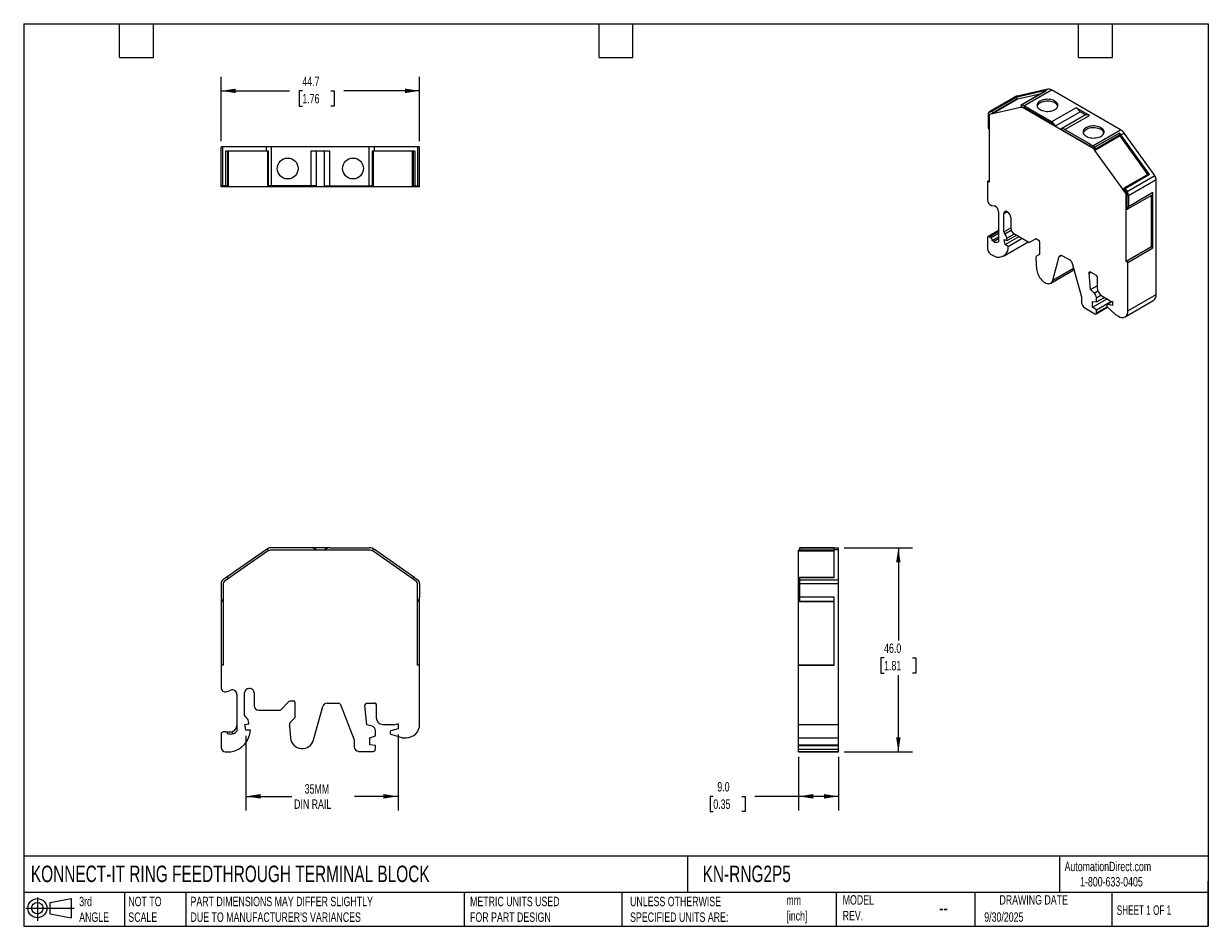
# Model space of a CAD drawing. Header units: millimetres. Extents: x 6 to 273, y 6 to 210.
import ezdxf

# ---------------------------------------------------------------- set-up
doc = ezdxf.new("R2010")
doc.units = ezdxf.units.MM
doc.linetypes.add('SLD-Solid', pattern=[0])
doc.layers.add('DIMENSIONS', color=140, linetype='SLD-Solid', lineweight=25)
doc.layers.add('TEXT', color=140, linetype='SLD-Solid', lineweight=25)
doc.layers.add('SLD-DEFPOINTS', color=7, linetype='Continuous')
doc.styles.add('SLDTEXTSTYLE0', font='TXT', dxfattribs={"width": 0.7})
doc.styles.add('SLDTEXTSTYLE1', font='TXT', dxfattribs={"width": 0.65})
doc.dimstyles.new('SLDDIMSTYLE0', dxfattribs={"dimtxt": 2.158008, "dimasz": 3.302, "dimexe": 0, "dimexo": 0.0625, "dimgap": 0.539502, "dimtad": 0, "dimtih": 1, "dimtoh": 1, "dimdec": 1, "dimrnd": 1e-09, "dimzin": 12, "dimdsep": 46, "dimtxsty": 'SLDTEXTSTYLE0', "dimsah": 1, "dimcen": 0.09, "dimadec": 0, "dimazin": 3, "dimtfac": 1, "dimtdec": 1, "dimtofl": 0, "dimtmove": 0, "dimatfit": 3, "dimfxl": 0, "dimfrac": 2, "dimtolj": 1, "dimtzin": 12, "dimarcsym": 0})
doc.dimstyles.new('SLDDIMSTYLE1', dxfattribs={"dimtxt": 2.158008, "dimasz": 3.302, "dimexe": 0, "dimexo": 0.0625, "dimgap": 0.539502, "dimtad": 0, "dimtih": 1, "dimtoh": 1, "dimdec": 1, "dimrnd": 1e-09, "dimzin": 4, "dimdsep": 46, "dimtxsty": 'SLDTEXTSTYLE0', "dimsah": 1, "dimcen": 0.09, "dimadec": 0, "dimazin": 1, "dimtfac": 1, "dimtdec": 1, "dimtofl": 0, "dimtmove": 0, "dimatfit": 3, "dimfxl": 0, "dimfrac": 2, "dimtolj": 1, "dimtzin": 12, "dimarcsym": 0})

# ---------------------------------------------------------------- blocks, each defined once
blk = doc.blocks.new('Block11')
at = {"color": 7, "linetype": 'SLD-Solid', "lineweight": 18}
for p, q in [((0, 2.88), (10.87, 2.88)), ((2.59, 5.31), (2.59, 0)), ((5.48, 4.17), (10.18, 5.03)), ((5.48, 1.6), (5.48, 4.17)), ((10.18, 5.03), (10.18, 0.73)), ((5.48, 1.6), (10.18, 0.73))]:
    blk.add_line(p, q, dxfattribs=at)
for radius in [2.15, 1.29]:
    blk.add_circle((2.59, 2.88), radius, dxfattribs=at)
blk = doc.blocks.new('Block12')
at = {"layer": 'SLD-DEFPOINTS'}
blk.add_blockref('Block11', (0, 0), dxfattribs=at)
blk = doc.blocks.new('_D')
at = {"layer": 'DIMENSIONS'}
for p, q in [((56.39, 49.24), (56.39, 32.44)), ((90.64, 49.54), (90.64, 32.44)), ((56.39, 35.61), (66.74, 35.61)), ((90.64, 35.61), (80.83, 35.61))]:
    blk.add_line(p, q, dxfattribs=at)
for points in [[(56.39, 35.61), (59.69, 35.1), (59.69, 36.12)], [(90.64, 35.61), (87.34, 36.12), (87.34, 35.1)]]:
    blk.add_solid(points, dxfattribs=at)
at = {"layer": 'DIMENSIONS', "char_height": 2.117, "attachment_point": 1, "style": 'SLDTEXTSTYLE0'}
for s, insert in [('35MM', (69.61, 38.34)), ('DIN RAIL', (67.22, 34.91))]:
    blk.add_mtext(s, dxfattribs=dict(at, insert=insert))
blk = doc.blocks.new('_D_1')
at = {"layer": 'DIMENSIONS'}
for p, q in [((180.82, 44.47), (180.82, 32.44)), ((189.82, 44.47), (189.82, 32.44)), ((161.61, 35.61), (160.88, 35.61)), ((160.88, 35.61), (160.88, 32.18)), ((168.02, 35.61), (168.75, 35.61)), ((168.75, 35.61), (168.75, 32.18)), ((180.82, 35.61), (170.95, 35.61)), ((189.82, 35.61), (180.82, 35.61)), ((160.88, 32.18), (161.61, 32.18)), ((168.75, 32.18), (168.02, 32.18))]:
    blk.add_line(p, q, dxfattribs=at)
for points in [[(180.82, 35.61), (184.12, 35.1), (184.12, 36.12)], [(189.82, 35.61), (186.51, 36.12), (186.51, 35.1)]]:
    blk.add_solid(points, dxfattribs=at)
at = {"layer": 'DIMENSIONS', "char_height": 2.117, "attachment_point": 1, "style": 'SLDTEXTSTYLE0'}
for s, insert in [('9.0', (162.51, 38.82)), ('0.35', (161.61, 34.91))]:
    blk.add_mtext(s, dxfattribs=dict(at, insert=insert))
blk = doc.blocks.new('_D_2')
at = {"layer": 'DIMENSIONS'}
for p, q in [((191.09, 91.56), (206.44, 91.56)), ((203.27, 91.56), (203.27, 70.72)), ((200.06, 66.8), (199.34, 66.8)), ((199.34, 66.8), (199.34, 63.37)), ((206.47, 66.8), (207.2, 66.8)), ((207.2, 66.8), (207.2, 63.37)), ((199.34, 63.37), (200.06, 63.37)), ((203.27, 45.61), (203.27, 62.89)), ((207.2, 63.37), (206.47, 63.37)), ((191.09, 45.61), (206.44, 45.61))]:
    blk.add_line(p, q, dxfattribs=at)
for points in [[(203.27, 91.56), (202.76, 88.26), (203.77, 88.26)], [(203.27, 45.61), (203.77, 48.91), (202.76, 48.91)]]:
    blk.add_solid(points, dxfattribs=at)
at = {"layer": 'DIMENSIONS', "char_height": 2.117, "attachment_point": 1, "style": 'SLDTEXTSTYLE0'}
for s, insert in [('46.0', (200.06, 70.01)), ('1.81', (200.06, 66.1))]:
    blk.add_mtext(s, dxfattribs=dict(at, insert=insert))
blk = doc.blocks.new('_D_3')
at = {"layer": 'DIMENSIONS'}
for p, q in [((50.79, 183.13), (50.79, 197.6)), ((95.49, 183.13), (95.49, 197.6)), ((50.79, 194.43), (66.17, 194.43)), ((69.09, 194.43), (68.36, 194.43)), ((68.36, 194.43), (68.36, 191)), ((75.5, 194.43), (76.23, 194.43)), ((76.23, 194.43), (76.23, 191)), ((95.49, 194.43), (78.43, 194.43)), ((68.36, 191), (69.09, 191)), ((76.23, 191), (75.5, 191))]:
    blk.add_line(p, q, dxfattribs=at)
for points in [[(50.79, 194.43), (54.09, 193.92), (54.09, 194.94)], [(95.49, 194.43), (92.19, 194.94), (92.19, 193.92)]]:
    blk.add_solid(points, dxfattribs=at)
at = {"layer": 'DIMENSIONS', "char_height": 2.117, "attachment_point": 1, "style": 'SLDTEXTSTYLE0'}
for s, insert in [('44.7', (69.09, 197.64)), ('1.76', (69.09, 193.73))]:
    blk.add_mtext(s, dxfattribs=dict(at, insert=insert))

msp = doc.modelspace()

# ---------------------------------------------------------------- linework, layer by layer
for p, q in [((236.9, 194.84), (229.99, 193.24)), ((236.19, 194.43), (236.9, 194.84)), ((229.9, 193.2), (223.67, 189.61)), ((223.77, 189.65), (229.99, 193.24)), ((224.23, 189.75), (229.74, 192.94)), ((224.52, 189.52), (230.04, 192.71)), ((230.12, 192.53), (224.6, 189.34)), ((236.19, 194.43), (229.74, 192.94)), ((230.12, 192.53), (230.04, 192.71)), ((235.23, 193.71), (230.12, 192.53)), ((236.46, 194.42), (230.95, 191.24)), ((231.03, 191.25), (236.54, 194.43)), ((231.49, 191.07), (237.71, 194.66)), ((253.28, 185.68), (237.71, 194.66)), ((224.23, 189.75), (223.77, 189.65)), ((230.74, 190.71), (223.83, 189.11)), ((224.6, 189.34), (224.52, 189.52)), ((230.96, 190.84), (230.74, 190.71)), ((230.92, 190.94), (230.98, 190.81)), ((231.49, 190.66), (231.34, 190.58)), ((246.91, 181.59), (231.34, 190.58)), ((232.41, 190.54), (231.49, 191.07)), ((238.67, 186.52), (231.49, 190.66)), ((237.76, 187.45), (232.41, 190.54)), ((243.27, 190.63), (237.76, 187.45)), ((238.67, 186.52), (244.18, 189.7)), ((246.3, 188.89), (243.27, 190.63)), ((245.39, 189), (244.18, 189.7)), ((223.47, 189.15), (223.47, 186.6)), ((223.68, 188.87), (223.68, 186.31)), ((223.92, 189.18), (223.78, 189.09)), ((223.97, 189.19), (223.83, 189.11)), ((224.6, 189.34), (223.97, 189.19)), ((245.39, 189), (239.87, 185.82)), ((240.78, 185.7), (246.3, 188.89)), ((223.68, 186.31), (223.68, 173.86)), ((239.87, 185.82), (247.05, 181.68)), ((240.78, 185.7), (246.13, 182.62)), ((247.05, 182.08), (253.28, 185.68)), ((253.03, 184.91), (247.51, 181.73)), ((253.18, 184.29), (247.52, 181.02)), ((253.08, 184.42), (247.56, 181.24)), ((253.13, 184.48), (247.62, 181.3)), ((253.13, 184.48), (253.08, 184.42)), ((259.43, 175.62), (253.18, 184.29)), ((253.38, 184.5), (254.09, 184.91)), ((259.83, 175.57), (253.38, 184.5)), ((260.99, 175.34), (254.09, 184.91)), ((50.79, 173.06), (50.79, 181.86)), ((51.22, 181.86), (50.79, 181.86)), ((50.79, 180.86), (50.79, 181.86)), ((51.22, 173.06), (51.22, 181.86)), ((60.99, 181.86), (51.22, 181.86)), ((60.99, 180.86), (60.99, 181.86)), ((62.13, 181.86), (60.99, 181.86)), ((62.13, 173.06), (62.13, 181.86)), ((84.15, 181.86), (62.13, 181.86)), ((84.15, 173.06), (84.15, 181.86)), ((85.3, 181.86), (84.15, 181.86)), ((85.3, 180.86), (85.3, 181.86)), ((95.06, 181.86), (85.3, 181.86)), ((95.06, 173.06), (95.06, 181.86)), ((95.49, 181.86), (95.06, 181.86)), ((95.49, 173.06), (95.49, 181.86)), ((246.13, 182.62), (247.05, 182.08)), ((247.05, 181.68), (246.91, 181.59)), ((50.79, 172.86), (50.79, 180.86)), ((51.87, 173.06), (51.87, 180.86)), ((60.99, 180.86), (51.87, 180.86)), ((52.28, 173.06), (52.28, 180.86)), ((52.4, 180.86), (52.4, 173.06)), ((61.48, 180.86), (60.99, 180.86)), ((61.27, 180.86), (61.27, 172.86)), ((61.28, 180.86), (61.28, 173.06)), ((61.48, 173.06), (61.48, 180.86)), ((75.28, 180.86), (71, 180.86)), ((71, 180.86), (71, 173.06)), ((72.29, 173.06), (72.29, 180.86)), ((73.99, 180.86), (73.99, 173.06)), ((75.28, 173.06), (75.28, 180.86)), ((85.3, 180.86), (84.8, 180.86)), ((84.8, 180.86), (84.8, 173.06)), ((85, 173.06), (85, 180.86)), ((85.01, 180.86), (85.01, 172.86)), ((94.42, 180.86), (85.3, 180.86)), ((93.88, 173.06), (93.88, 180.86)), ((94, 180.86), (94, 173.06)), ((94.42, 180.86), (94.42, 173.06)), ((95.49, 172.86), (95.49, 180.86)), ((254.43, 171.45), (247.52, 181.02)), ((247.62, 181.3), (247.56, 181.24)), ((223.32, 174.06), (223.68, 174.27)), ((223.32, 174.06), (223.32, 169.95)), ((223.68, 173.86), (223.32, 174.06)), ((259.56, 175.7), (254.04, 172.51)), ((259.83, 175.57), (254.31, 172.38)), ((254.77, 171.75), (260.99, 175.34)), ((255.07, 170.9), (261.3, 174.5)), ((261.3, 171.95), (261.3, 174.5)), ((51.22, 173.06), (50.79, 173.06)), ((51.29, 172.86), (50.79, 172.86)), ((51.87, 173.06), (51.22, 173.06)), ((51.29, 173.06), (51.29, 172.86)), ((51.5, 172.86), (51.29, 172.86)), ((51.5, 173.06), (51.5, 172.86)), ((61.27, 172.86), (51.5, 172.86)), ((52.28, 173.06), (51.87, 173.06)), ((52.4, 173.06), (52.28, 173.06)), ((62.13, 172.86), (61.27, 172.86)), ((61.48, 173.06), (61.28, 173.06)), ((62.13, 173.06), (61.48, 173.06)), ((63.44, 173.06), (62.13, 173.06)), ((62.13, 173.06), (62.13, 172.86)), ((84.15, 172.86), (62.13, 172.86)), ((71, 173.06), (63.44, 173.06)), ((72.29, 173.06), (71, 173.06)), ((73.99, 173.06), (75.28, 173.06)), ((75.28, 173.06), (82.84, 173.06)), ((82.84, 173.06), (84.15, 173.06)), ((84.15, 173.06), (84.8, 173.06)), ((84.15, 173.06), (84.15, 172.86)), ((85.01, 172.86), (84.15, 172.86)), ((84.8, 173.06), (85, 173.06)), ((94.78, 172.86), (85.01, 172.86)), ((93.88, 173.06), (94, 173.06)), ((94, 173.06), (94.42, 173.06)), ((94.42, 173.06), (95.06, 173.06)), ((94.78, 173.06), (94.78, 172.86)), ((94.99, 172.86), (94.78, 172.86)), ((94.99, 173.06), (94.99, 172.86)), ((94.99, 173.06), (94.99, 172.86)), ((95.49, 172.86), (94.99, 172.86)), ((95.06, 173.06), (95.49, 173.06)), ((253.94, 172.41), (254.02, 172.49)), ((253.94, 172.41), (254.57, 171.53)), ((254.31, 172.38), (254.77, 171.75)), ((254.57, 171.53), (254.43, 171.45)), ((254.72, 171.11), (254.58, 171.03)), ((254.58, 168.48), (254.58, 171.03)), ((254.72, 171.11), (254.72, 167.72)), ((254.8, 167.76), (260.32, 170.94)), ((260.59, 171.54), (255.07, 168.35)), ((255.07, 170.9), (255.07, 168.35)), ((260.24, 159.29), (260.24, 170.89)), ((260.59, 169.63), (260.59, 171.54)), ((261.3, 148.59), (261.3, 171.95)), ((224.27, 168.63), (224.89, 168.53)), ((254.58, 156.02), (254.58, 168.48)), ((260.59, 159.08), (260.59, 169.62)), ((225.83, 167.22), (225.83, 160.47)), ((227.04, 166.82), (227.74, 167.22)), ((227.04, 162.73), (227.04, 166.82)), ((227.74, 167.22), (227.87, 167.15)), ((228.57, 165.93), (228.57, 163.53)), ((254.78, 167.74), (254.72, 167.72)), ((225.83, 162.98), (223.43, 161.59)), ((223.68, 161.57), (225.83, 162.81)), ((227.04, 162.73), (228.57, 163.62)), ((227.22, 162.27), (228.66, 163.1)), ((223.32, 161.36), (223.32, 158.92)), ((224.03, 161.36), (223.68, 161.57)), ((224.03, 161.36), (225.83, 162.41)), ((224.39, 160.75), (225.83, 161.59)), ((224.77, 160.53), (224.39, 160.75)), ((225.83, 161.14), (224.77, 160.53)), ((226.91, 157.22), (232.5, 160.45)), ((227.12, 160.96), (227.75, 160.73)), ((227.28, 159.82), (227.12, 160.96)), ((227.28, 159.82), (230.44, 161.64)), ((227.67, 161.25), (229.39, 162.25)), ((227.75, 160.73), (227.67, 161.25)), ((227.75, 160.73), (229.88, 161.96)), ((227.99, 159.41), (231.15, 161.23)), ((229.28, 162.31), (232.67, 160.35)), ((232.82, 160.34), (234.19, 161.13)), ((232.82, 160.34), (234.19, 161.13)), ((234.34, 161.11), (234.85, 160.81)), ((235.07, 160.45), (235.07, 157.58)), ((224.03, 157.69), (224.88, 157.2)), ((227.99, 159.41), (227.28, 159.82)), ((235.07, 157.58), (234.39, 157.19)), ((239.51, 157.12), (240, 157.4)), ((260.24, 159.29), (254.58, 156.02)), ((254.93, 155.82), (260.59, 159.08)), ((260.59, 159.08), (260.24, 159.29)), ((234.19, 156.65), (234.38, 154.3)), ((238.05, 151.82), (239.51, 157.12)), ((240.19, 157.32), (242, 156.28)), ((242.33, 155.83), (244.51, 148.06)), ((254.93, 155.82), (254.58, 156.02)), ((254.93, 144.91), (254.93, 155.82)), ((237.57, 151.14), (242.8, 154.16)), ((238.05, 151.82), (242.7, 154.51)), ((246.22, 153.39), (246.61, 153.62)), ((246.52, 149.71), (246.22, 153.39)), ((246.57, 153.64), (247.81, 152.92)), ((248.02, 152.56), (248.02, 150.13)), ((246.52, 149.71), (248.02, 150.57)), ((247.38, 148.91), (246.52, 149.71)), ((247.38, 148.91), (248.19, 149.38)), ((244.51, 148.06), (244.51, 146.79)), ((246.99, 145.73), (250.26, 147.61)), ((246.99, 147.04), (247.88, 146.9)), ((246.99, 145.73), (246.99, 147.04)), ((247.88, 147.84), (248.89, 148.42)), ((247.88, 146.9), (249.68, 147.94)), ((247.88, 146.9), (247.88, 147.84)), ((247.88, 145.13), (251.24, 147.07)), ((249.08, 148.29), (250.74, 147.33)), ((251.39, 147.03), (250.28, 146.38)), ((250.34, 146.39), (251.43, 147.02)), ((250.9, 147.16), (251.43, 147.02)), ((251.43, 147.02), (251.5, 146.98)), ((251.5, 146.98), (251.5, 146.08)), ((254.31, 143.54), (260.67, 147.21)), ((254.93, 144.91), (261.3, 148.59)), ((245.22, 145.56), (247.53, 144.23)), ((247.88, 145.13), (246.99, 145.73)), ((247.78, 144.21), (250.38, 145.71)), ((247.88, 144.44), (250.28, 145.82)), ((247.88, 144.44), (247.88, 145.13)), ((250.23, 146.29), (250.23, 145.97)), ((250.33, 145.75), (252.07, 144.13)), ((251.5, 146.08), (250.34, 146.39)), ((252.14, 144.08), (252.81, 143.69)), ((61.27, 90.79), (51.5, 83.95)), ((60.99, 91.2), (51.87, 84.82)), ((61.34, 91), (61.42, 90.88)), ((63.44, 91.56), (62.13, 91.56)), ((84.15, 91.06), (62.13, 91.06)), ((71, 91.56), (63.44, 91.56)), ((75.28, 91.56), (71, 91.56)), ((75.28, 91.56), (82.84, 91.56)), ((82.84, 91.56), (84.15, 91.56)), ((84.95, 91), (84.86, 90.88)), ((94.78, 83.95), (85.01, 90.79)), ((94.42, 84.82), (85.3, 91.2)), ((181.02, 91.06), (180.82, 91.06)), ((180.82, 90.79), (180.82, 91.06)), ((188.82, 90.79), (180.82, 90.79)), ((180.82, 83.95), (180.82, 90.79)), ((181.02, 91.56), (181.02, 91.45)), ((181.02, 91.56), (189.82, 91.56)), ((188.82, 91.56), (181.02, 91.56)), ((188.82, 91.45), (181.02, 91.45)), ((181.02, 91.45), (181.02, 91)), ((188.82, 91), (181.02, 91)), ((181.02, 91), (181.02, 90.88)), ((188.82, 90.88), (181.02, 90.88)), ((187.27, 91.56), (182.57, 91.56)), ((188.82, 91.2), (188.82, 91.45)), ((188.82, 84.82), (188.82, 91.2)), ((188.82, 91.2), (189.82, 91.2)), ((189.82, 91.2), (189.82, 91.56)), ((189.82, 84.36), (189.82, 91.2)), ((50.79, 83.54), (50.79, 80.42)), ((51.87, 84.82), (51.22, 84.36)), ((51.29, 83.54), (51.29, 80.42)), ((52.4, 84.58), (52.28, 84.74)), ((93.88, 84.58), (94, 84.74)), ((94.42, 84.82), (95.06, 84.36)), ((94.99, 80.42), (94.99, 83.54)), ((95.49, 83.54), (95.49, 80.42)), ((181.02, 83.95), (180.82, 83.95)), ((180.82, 83.54), (180.82, 83.95)), ((181.02, 83.54), (180.82, 83.54)), ((180.82, 80.42), (180.82, 83.54)), ((188.82, 84.87), (181.02, 84.87)), ((181.02, 84.87), (181.02, 84.82)), ((188.82, 84.82), (181.02, 84.82)), ((181.02, 84.82), (181.02, 84.36)), ((181.02, 84.36), (181.02, 83.54)), ((181.02, 84.36), (189.82, 84.36)), ((181.02, 83.54), (181.02, 80.42)), ((181.02, 83.54), (189.82, 83.54)), ((189.82, 83.54), (189.82, 84.36)), ((189.82, 80.42), (189.82, 83.54)), ((50.79, 80.42), (50.79, 78.08)), ((51.29, 80.42), (51.29, 65.16)), ((94.99, 65.16), (94.99, 80.42)), ((95.49, 78.08), (95.49, 80.42)), ((180.82, 65.16), (180.82, 80.42)), ((188.82, 80.42), (181.02, 80.42)), ((181.02, 80.42), (181.02, 79.46)), ((188.82, 78.08), (188.82, 80.42)), ((189.82, 51.81), (189.82, 80.42)), ((50.79, 78.07), (50.79, 65.16)), ((51.21, 79.46), (51.29, 79.39)), ((95.07, 79.46), (94.99, 79.39)), ((95.49, 65.16), (95.49, 78.07)), ((188.82, 79.46), (181.02, 79.46)), ((181.02, 79.46), (181.02, 79.39)), ((188.82, 79.39), (181.02, 79.39)), ((188.82, 78.08), (188.82, 78.07)), ((188.82, 65.16), (188.82, 78.07)), ((50.79, 65.16), (50.79, 60.12)), ((51.29, 65.16), (50.79, 65.16)), ((95.49, 65.16), (94.99, 65.16)), ((95.49, 51.81), (95.49, 65.16)), ((180.82, 51.81), (180.82, 65.16)), ((180.82, 65.16), (188.82, 65.16)), ((180.82, 65.16), (180.82, 65.16)), ((188.82, 65.16), (180.82, 65.16)), ((188.82, 65.16), (188.82, 65.16)), ((52.13, 59.18), (53, 59.5)), ((56.04, 53.91), (56.04, 58.91)), ((57.04, 59.91), (57.22, 59.91)), ((58.22, 58.91), (58.22, 55.98)), ((54.34, 58.56), (54.34, 50.29)), ((64.22, 55.07), (66.15, 57)), ((66.37, 57.09), (67.1, 57.09)), ((67.4, 56.79), (67.4, 53.27)), ((74.64, 56.59), (77.2, 56.59)), ((77.67, 56.27), (80.76, 48.3)), ((83.6, 51.73), (83.17, 56.03)), ((83.67, 56.59), (85.42, 56.59)), ((85.72, 56.29), (85.72, 53.31)), ((59.22, 54.98), (64.01, 54.98)), ((71.61, 48.33), (73.68, 55.85)), ((56.16, 51.8), (57.05, 51.96)), ((56.39, 50.51), (56.16, 51.8)), ((57.05, 51.96), (56.94, 52.55)), ((66.16, 51.52), (66.42, 48.78)), ((67.4, 53.27), (66.44, 52.32)), ((84.81, 51.37), (83.6, 51.73)), ((87.22, 51.81), (89.56, 51.81)), ((90.64, 50.81), (89, 50.37)), ((89.79, 51.71), (90.54, 51.91)), ((90.54, 51.91), (90.64, 51.91)), ((90.64, 51.91), (90.64, 50.81)), ((180.82, 51.81), (189.82, 51.81)), ((180.82, 48.81), (180.82, 51.81)), ((189.82, 48.81), (189.82, 51.81)), ((50.79, 49.61), (50.79, 46.61)), ((51.79, 50.11), (51.29, 50.11)), ((51.79, 50.11), (52.84, 50.11)), ((52.84, 49.61), (52.29, 49.61)), ((53.34, 49.68), (53.34, 50.2)), ((57.39, 50.51), (56.39, 50.51)), ((80.76, 48.3), (80.76, 46.75)), ((84.27, 48.81), (85.52, 49.26)), ((84.27, 47.2), (84.27, 48.81)), ((85.52, 49.26), (85.52, 50.41)), ((88.85, 50.18), (88.85, 49.78)), ((88.99, 49.59), (91.45, 48.83)), ((91.54, 48.81), (92.49, 48.81)), ((180.82, 48.81), (189.82, 48.81)), ((180.82, 48.81), (189.82, 48.81)), ((180.82, 48.81), (189.82, 48.81)), ((180.82, 48.81), (180.82, 48.81)), ((180.82, 47.2), (180.82, 48.81)), ((189.82, 48.81), (189.82, 48.81)), ((189.82, 47.2), (189.82, 48.81)), ((51.79, 45.61), (52.99, 45.61)), ((81.76, 45.74), (85.02, 45.74)), ((85.52, 47.09), (84.27, 47.2)), ((85.52, 46.24), (85.52, 47.09)), ((180.82, 47.2), (189.82, 47.2)), ((180.82, 47.09), (180.82, 47.2)), ((180.82, 47.09), (189.82, 47.09)), ((180.82, 46.24), (180.82, 47.09)), ((180.82, 46.24), (189.82, 46.24)), ((180.82, 45.74), (180.82, 46.24)), ((180.82, 45.74), (189.82, 45.74)), ((180.82, 45.61), (180.82, 45.74)), ((180.82, 45.61), (189.82, 45.61)), ((189.82, 47.09), (189.82, 47.2)), ((189.82, 46.24), (189.82, 47.09)), ((189.82, 45.74), (189.82, 46.24)), ((189.82, 45.61), (189.82, 45.74))]:
    msp.add_line(p, q)
at = {"flags": 128}
for points in [[(229.99, 193.24), (229.92, 193.22), (229.9, 193.2)], [(235.17, 190.21), (235.42, 190.09), (235.69, 189.98), (235.99, 189.9), (236.3, 189.85), (236.63, 189.82), (236.95, 189.81), (237.28, 189.84), (237.6, 189.89), (237.9, 189.96), (238.18, 190.06), (238.43, 190.18), (238.66, 190.32), (238.84, 190.47), (238.99, 190.64), (239.1, 190.82), (239.16, 191), (239.18, 191.19), (239.15, 191.38), (239.08, 191.57), (238.96, 191.74), (238.8, 191.91), (238.6, 192.06), (238.37, 192.19), (238.11, 192.31), (237.82, 192.4), (237.52, 192.47), (237.2, 192.51), (236.87, 192.53), (236.54, 192.52), (236.22, 192.48), (235.91, 192.42), (235.62, 192.33), (235.35, 192.22), (235.11, 192.09), (234.91, 191.95), (234.74, 191.79), (234.61, 191.61), (234.52, 191.43), (234.48, 191.24), (234.49, 191.05), (234.54, 190.86), (234.64, 190.68), (234.77, 190.51), (234.95, 190.35), (235.17, 190.21)], [(239.15, 190.97), (239.15, 190.97), (239.08, 191.16), (238.96, 191.33), (238.8, 191.5), (238.6, 191.65), (238.37, 191.78), (238.11, 191.9), (237.82, 191.99), (237.52, 192.06), (237.2, 192.1), (236.87, 192.12), (236.54, 192.11), (236.22, 192.07), (235.91, 192.01), (235.62, 191.92), (235.35, 191.82), (235.11, 191.69), (234.91, 191.54), (234.74, 191.38), (234.61, 191.2), (234.52, 191.02), (234.51, 190.97)], [(236.54, 194.43), (236.5, 194.43), (236.46, 194.42)], [(231.03, 191.25), (230.98, 191.25), (230.94, 191.24), (230.91, 191.21), (230.89, 191.17), (230.88, 191.12), (230.89, 191.06), (230.9, 191), (230.92, 190.94)], [(223.97, 189.19), (223.94, 189.18), (223.92, 189.18)], [(248.89, 186.13), (248.64, 186.25), (248.36, 186.36), (248.07, 186.44), (247.75, 186.49), (247.43, 186.52), (247.1, 186.52), (246.78, 186.5), (246.46, 186.45), (246.16, 186.38), (245.88, 186.28), (245.62, 186.16), (245.4, 186.02), (245.21, 185.87), (245.06, 185.7), (244.95, 185.52), (244.89, 185.33), (244.88, 185.15), (244.9, 184.96), (244.98, 184.77), (245.09, 184.6), (245.25, 184.43), (245.45, 184.28), (245.68, 184.14), (245.94, 184.03), (246.23, 183.94), (246.54, 183.87), (246.86, 183.83), (247.18, 183.81), (247.51, 183.82), (247.83, 183.86), (248.14, 183.92), (248.44, 184.01), (248.7, 184.11), (248.94, 184.24), (249.15, 184.39), (249.32, 184.55), (249.45, 184.73), (249.53, 184.91), (249.57, 185.1), (249.57, 185.29), (249.51, 185.47), (249.42, 185.65), (249.28, 185.83), (249.1, 185.99), (248.89, 186.13)], [(249.55, 184.96), (249.55, 184.97), (249.47, 185.16), (249.35, 185.33), (249.2, 185.5), (249, 185.65), (248.77, 185.78), (248.5, 185.9), (248.22, 185.99), (247.91, 186.06), (247.59, 186.1), (247.27, 186.12), (246.94, 186.11), (246.62, 186.07), (246.31, 186.01), (246.01, 185.92), (245.75, 185.81), (245.51, 185.69), (245.3, 185.54), (245.13, 185.38), (245, 185.2), (244.92, 185.02), (244.9, 184.96)], [(259.56, 175.7), (259.56, 175.7), (259.59, 175.71), (259.63, 175.71), (259.67, 175.7), (259.71, 175.68), (259.75, 175.65), (259.79, 175.61), (259.83, 175.57)], [(254.02, 172.49), (254.04, 172.52), (254.08, 172.53), (254.11, 172.53), (254.15, 172.52), (254.2, 172.5), (254.24, 172.47), (254.28, 172.43), (254.31, 172.38)], [(260.59, 169.63), (260.59, 169.63), (260.59, 169.63), (260.59, 169.62), (260.59, 169.62), (260.59, 169.62), (260.59, 169.62), (260.59, 169.62), (260.59, 169.62)], [(239.51, 157.12), (239.55, 157.22), (239.6, 157.3), (239.67, 157.37), (239.76, 157.4), (239.86, 157.42), (239.96, 157.41), (240.07, 157.38), (240.19, 157.32)], [(234.38, 154.3), (234.42, 154), (234.49, 153.68), (234.59, 153.36), (234.72, 153.05), (234.88, 152.73), (235.06, 152.43), (235.27, 152.15), (235.48, 151.89), (235.72, 151.66), (235.96, 151.46), (236.21, 151.29), (236.45, 151.16), (236.7, 151.07), (236.93, 151.03), (237.16, 151.02), (237.36, 151.06), (237.55, 151.13), (237.72, 151.25), (237.86, 151.41), (237.97, 151.6), (238.05, 151.82)], [(246.22, 153.39), (246.22, 153.48), (246.23, 153.55), (246.26, 153.61), (246.31, 153.66), (246.36, 153.68), (246.43, 153.69), (246.5, 153.67), (246.57, 153.64)], [(250.34, 146.39), (250.32, 146.39), (250.3, 146.39), (250.28, 146.39), (250.26, 146.37), (250.25, 146.36), (250.24, 146.34), (250.24, 146.32), (250.23, 146.29)]]:
    msp.add_lwpolyline(points, dxfattribs=at)
for centre in [(65.79, 176.96), (80.49, 176.96)]:
    msp.add_circle(centre, 2.35)
for centre, radius, start, end in [((237.08, 193.71), 1.14, 56.6986, 99.2317), ((229.73, 192.61), 0.325, 16.852, 87.1752), ((236.37, 193.58), 0.872, 78.9234, 102.2434), ((223.92, 189.22), 0.456, 109.1554, 188.1294), ((224.21, 189.43), 0.325, 16.852, 87.1752), ((230.87, 189.86), 0.857, 56.6986, 99.2317), ((230.99, 189.87), 0.941, 57.9091, 90.344), ((230.75, 189.83), 1.44, 59.1546, 78.7528), ((241.85, 188.34), 2.7, 30.3066, 58.1794), ((223.9, 188.9), 0.228, 109.1554, 188.1294), ((236.33, 185.15), 2.7, 30.3066, 58.1794), ((245.73, 188.08), 0.984, 54.9909, 110.4436), ((225.31, 186.66), 1.85, 181.896, 207.7803), ((240.22, 184.9), 0.984, 54.9909, 110.4436), ((252.81, 184.63), 0.359, 335.2961, 51.9662), ((250.84, 182.68), 3.13, 35.6825, 45.6129), ((251.18, 182.85), 2.46, 35.7969, 39.7067), ((251.87, 183.37), 2.71, 34.8517, 58.6072), ((245.86, 179.86), 2.03, 34.8517, 58.6072), ((245.86, 180.06), 2.35, 45.3411, 59.4819), ((246.06, 180.02), 1.93, 38.9586, 58.9807), ((247.29, 181.45), 0.359, 335.2961, 51.9661), ((259.79, 174.43), 1.51, 2.4438, 36.9213), ((253.82, 171), 0.755, 2.4438, 36.9213), ((253.97, 171.08), 0.755, 2.4438, 36.9213), ((253.56, 170.84), 1.51, 2.4439, 36.9213), ((259.94, 171.47), 0.648, 305.4017, 5.9104), ((224.72, 169.95), 1.39, 180.2676, 251.3588), ((224.43, 167.21), 1.41, 0.5963, 71.03), ((254.44, 168.28), 0.637, 301.8838, 6.2198), ((227.47, 166.89), 0.437, 50.7968, 189.214), ((227.04, 165.86), 1.54, 2.6054, 57.3947), ((227.8, 162.76), 0.768, 182.6508, 219.9608), ((230.11, 163.6), 1.54, 182.6055, 237.3945), ((223.54, 161.4), 0.218, 50.7965, 189.2137), ((223.62, 160.72), 0.768, 2.6055, 57.3945), ((225.35, 161.31), 0.967, 233.473, 300.1156), ((225.56, 160.91), 2.15, 9.221, 39.3482), ((232.76, 160.48), 0.151, 234.3817, 294.314), ((234.25, 160.99), 0.151, 54.3817, 114.3139), ((234.61, 160.43), 0.461, 2.6055, 57.3945), ((224.86, 158.99), 1.54, 182.6055, 237.3945), ((225.82, 159.17), 2.18, 244.4249, 6.2453), ((234.72, 156.75), 0.543, 127.2794, 191.2769), ((241.58, 155.62), 0.781, 15.1999, 57.1269), ((247.56, 152.54), 0.461, 2.6054, 57.3945), ((250.32, 150.23), 2.3, 182.4763, 237.5237), ((246.06, 146.86), 1.54, 182.6055, 237.3945), ((246.31, 147.76), 1.57, 2.9269, 47.3078), ((251.01, 147.42), 0.277, 197.1787, 248.2021), ((259.79, 148.44), 1.52, 305.8415, 5.4707), ((247.67, 144.4), 0.219, 230.7968, 9.2141), ((250.55, 145.98), 0.313, 182.924, 227.0751), ((252.31, 144.38), 0.347, 226.5331, 239.5596), ((253.64, 144.7), 1.31, 230.7968, 9.2141), ((62.13, 89.56), 2, 108.9281, 125), ((62.13, 89.56), 1.5, 90, 125), ((61.58, 91.17), 0.3, 108.9281, 214.9999), ((62.13, 89.56), 2, 90, 108.9281), ((71, 89.66), 1.9, 47.4631, 90), ((75.28, 89.66), 1.9, 90, 132.5369), ((84.15, 89.56), 2, 71.0719, 90), ((84.15, 89.56), 1.5, 55, 90), ((84.7, 91.17), 0.3, 325.0001, 71.0719), ((84.15, 89.56), 2, 55, 71.072), ((51.79, 83.54), 1, 125, 180), ((51.79, 83.54), 0.5, 125, 180), ((52.04, 84.57), 0.3, 35, 125), ((94.24, 84.57), 0.3, 55, 145), ((94.49, 83.54), 0.5, 359.9999, 54.9999), ((94.49, 83.54), 1, 360, 55), ((52.09, 80.42), 1.3, 180, 227.3731), ((94.19, 80.42), 1.3, 312.6269, 0), ((53.73, 78.07), 2.94, 179.9642, 180), ((92.55, 78.07), 2.94, 0, 0.0358), ((51.79, 60.12), 1, 180, 290), ((53.34, 58.56), 1, 360, 110), ((57.04, 58.91), 1, 90.0001, 180), ((57.22, 58.91), 1, 360, 90.0002), ((66.37, 56.79), 0.3, 89.9999, 135), ((67.1, 56.79), 0.3, 0, 90), ((74.64, 55.59), 1, 90, 164.6611), ((77.2, 56.09), 0.5, 21.1871, 90), ((83.67, 56.08), 0.506, 90, 185.7628), ((85.42, 56.29), 0.3, 359.9998, 90), ((56.54, 53.91), 0.5, 180, 240.3315), ((55.64, 52.32), 1.32, 9.9999, 60.3317), ((59.22, 55.98), 1, 180, 270), ((64.01, 55.28), 0.3, 269.9999, 315), ((67.15, 51.61), 1, 134.9999, 185.5496), ((84.52, 50.41), 1, 360, 73.1679), ((87.22, 53.31), 1.5, 180, 270), ((89.74, 51.9), 0.2, 207.611, 285.0005), ((92.49, 51.81), 3, 270.0001, 0), ((51.29, 49.61), 0.5, 89.9999, 179.9998), ((51.79, 49.61), 0.5, 360, 89.9999), ((52.84, 51.61), 2, 270, 318.5903), ((52.84, 51.61), 1.5, 270, 289.4712), ((52.17, 50.77), 5.22, 278.9842, 357.1823), ((69.06, 49.03), 2.65, 185.5496, 344.6611), ((89.05, 50.18), 0.2, 105.0001, 179.9994), ((89.05, 49.78), 0.2, 179.9999, 252.7657), ((91.54, 49.11), 0.3, 252.7661, 269.9993), ((51.79, 46.61), 1, 180, 270), ((81.76, 46.75), 1, 180, 270), ((85.02, 46.24), 0.502, 270.0001, 0)]:
    msp.add_arc(centre, radius, start, end)
msp.add_open_spline([(53.34, 50.2), (53.43, 50.23), (53.51, 50.26), (53.66, 50.35), (53.73, 50.4), (53.92, 50.56), (54.03, 50.68), (54.19, 50.93), (54.25, 51.07), (54.32, 51.34), (54.34, 51.47), (54.34, 51.61)], degree=3, knots=[0, 0, 0, 0, 0.125, 0.125, 0.25, 0.25, 0.5, 0.5, 0.75, 0.75, 1, 1, 1, 1])
at = {"layer": 'TEXT'}
for p, q in [((6.35, 209.55), (273.05, 209.55)), ((6.35, 209.55), (6.35, 6.35)), ((27.94, 201.93), (27.94, 209.55)), ((35.56, 201.93), (35.56, 209.55)), ((135.89, 201.93), (135.89, 209.55)), ((143.51, 201.93), (143.51, 209.55)), ((243.84, 201.93), (243.84, 209.55)), ((251.46, 201.93), (251.46, 209.55)), ((273.05, 209.55), (273.05, 6.35)), ((27.94, 201.93), (35.56, 201.93)), ((135.89, 201.93), (143.51, 201.93)), ((243.84, 201.93), (251.46, 201.93)), ((273.05, 22.13), (6.35, 22.13)), ((155.76, 22.13), (155.76, 13.97)), ((239.58, 22.13), (239.58, 13.97)), ((273.05, 6.35), (273.05, 16.51)), ((273.05, 13.97), (6.35, 13.97)), ((29.04, 13.97), (29.04, 6.35)), ((42.84, 13.97), (42.84, 6.35)), ((105.48, 13.97), (105.48, 6.35)), ((141, 13.97), (141, 6.35)), ((189.3, 13.97), (189.3, 6.35)), ((220.47, 13.97), (220.47, 6.35)), ((251.35, 13.97), (251.35, 6.35)), ((6.35, 6.35), (273.05, 6.35))]:
    msp.add_line(p, q, dxfattribs=at)

# ---------------------------------------------------------------- block references
at = {"layer": 'SLD-DEFPOINTS'}
msp.add_blockref('Block12', (6.84, 7.55), dxfattribs=at)

# ---------------------------------------------------------------- texts
at = {"layer": 'TEXT'}
for s, insert, char_height, attachment_point, style in [('KONNECT-IT RING FEEDTHROUGH TERMINAL BLOCK', (7.97, 20.01), 3.7042, 1, 'SLDTEXTSTYLE0'), ('KN-RNG2P5', (159.21, 20.01), 3.704, 1, 'SLDTEXTSTYLE0'), ('AutomationDirect.com', (240.69, 20.88), 2.1167, 1, 'SLDTEXTSTYLE0'), ('1-800-633-0405', (244.19, 17.44), 2.1167, 1, 'SLDTEXTSTYLE0'), ('MODEL ^JREV.', (190.73, 13.36), 2.1167, 1, 'SLDTEXTSTYLE0'), ('DRAWING DATE', (233.73, 13.36), 2.1167, 2, 'SLDTEXTSTYLE0'), ('3rd^JANGLE', (18.85, 13), 2.117, 1, 'SLDTEXTSTYLE0'), ('NOT TO^JSCALE', (29.91, 13), 2.1167, 1, 'SLDTEXTSTYLE0'), ("PART DIMENSIONS MAY DIFFER SLIGHTLY ^JDUE TO MANUFACTURER'S VARIANCES", (43.91, 13), 2.1167, 1, 'SLDTEXTSTYLE0'), ('METRIC UNITS USED ^JFOR PART DESIGN', (106.85, 13), 2.1167, 1, 'SLDTEXTSTYLE0'), ('UNLESS OTHERWISE ^JSPECIFIED UNITS ARE:', (142.87, 13), 2.1167, 1, 'SLDTEXTSTYLE0'), ('mm^J[inch]', (178.06, 13.3), 2.117, 1, 'SLDTEXTSTYLE0'), ('SHEET 1 OF 1', (252.44, 11.05), 2.1167, 1, 'SLDTEXTSTYLE1'), ('--', (212.43, 12.11), 3.175, 1, 'SLDTEXTSTYLE0'), ('9/30/2025', (222.61, 9.5), 2.117, 1, 'SLDTEXTSTYLE0')]:
    msp.add_mtext(s, dxfattribs=dict(at, insert=insert, char_height=char_height, attachment_point=attachment_point, style=style))

# ---------------------------------------------------------------- dimensions: what is measured, and where the dimension line sits
at = {"layer": 'DIMENSIONS'}
for base, p1, p2, angle, dimstyle, picture, middle in [((95.49, 194.43), (50.79, 181.86), (95.49, 181.86), 0, 'SLDDIMSTYLE0', '_D_3', (72.3, 194.43)), ((203.266038, 91.561943), (189.816, 45.611939), (189.816, 91.561943), 90, 'SLDDIMSTYLE1', '_D_2', (203.266038, 66.802294))]:
    dim = msp.add_linear_dim(base=base, p1=p1, p2=p2, angle=angle, dimstyle=dimstyle, dxfattribs=at)
    dim.commit()
    dim.dimension.update_dxf_attribs({"geometry": picture, "text_midpoint": middle, "dimtype": 160})
dim = msp.add_linear_dim(base=(56.39, 35.61), p1=(90.64, 50.81), p2=(56.39, 50.51), text='35MM\\PDIN RAIL', dimstyle='SLDDIMSTYLE0', dxfattribs=at)
dim.commit()
dim.dimension.update_dxf_attribs({"geometry": '_D', "text_midpoint": (73.79, 35.61), "dimtype": 160})
dim = msp.add_linear_dim(base=(189.82, 35.61), p1=(180.82, 45.74), p2=(189.82, 45.74), dimstyle='SLDDIMSTYLE1', dxfattribs=at)
dim.commit()
dim.dimension.update_dxf_attribs({"geometry": '_D_1', "text_midpoint": (164.82, 35.61), "dimtype": 160})

doc.saveas('drawing.dxf')
